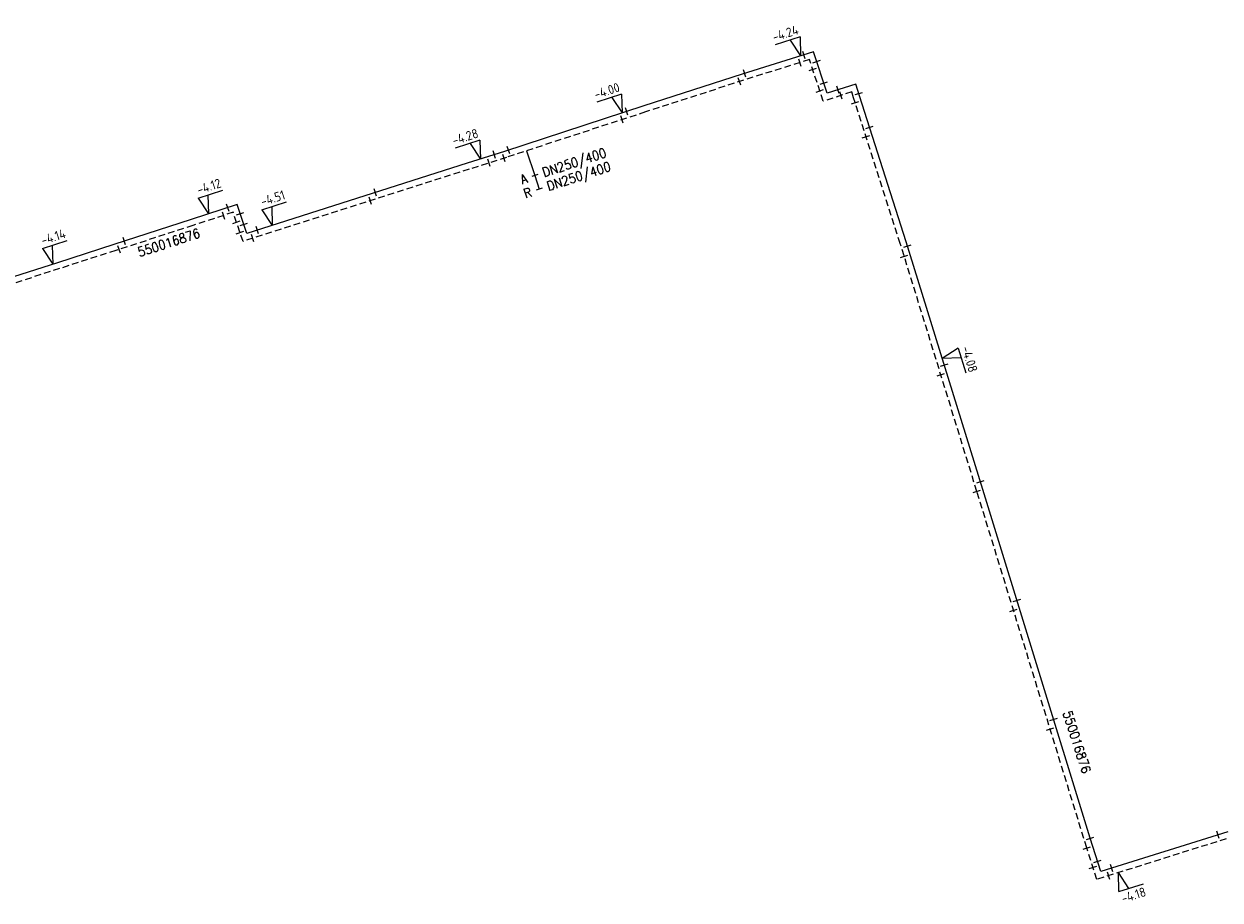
# Model space of a CAD drawing. Header units: millimetres. Extents: x 0 to 118318689, y 0 to 490460760.
# Tile 6 of 117: x 114089476 to 114204903, y 485505750 to 485590334. Entities that reach past the tile are written whole.
import ezdxf
from ezdxf.enums import TextEntityAlignment as Align

# ---------------------------------------------------------------- set-up
doc = ezdxf.new("R2010")
doc.units = ezdxf.units.MM
doc.header["$LTSCALE"] = 200
doc.linetypes.add('HIDDEN2', pattern=[4.7625, 3.175, -1.5875])
doc.layers.get('0').update_dxf_attribs({"color": 8})
for name, color, linetype in [('WT-C-mof', 7, 'Continuous'), ('WT-I-diam', 7, 'Continuous'), ('WT-I-info', 7, 'Continuous'), ('WT-I-NAP', 7, 'Continuous'), ('WT-L-aanvoer', 6, 'Continuous'), ('WT-L-retour', 6, 'HIDDEN2')]:
    doc.layers.add(name, color=color, linetype=linetype)
doc.styles.add('DIN17', font='ROMANS.SHX', dxfattribs={"width": 0.9})
doc.styles.add('ISOCP', font='ISOCP.SHX')

# ---------------------------------------------------------------- blocks, each defined once
blk = doc.blocks.new('LR-mof')
at = {"color": 0, "linetype": 'ByBlock', "lineweight": -2}
blk.add_line((0, -0.75), (0, 0.75), dxfattribs=at)
blk = doc.blocks.new('nap1')
at = {"color": 0, "linetype": 'Continuous'}
for p, q in [((-1, 3.5), (0, 0)), ((-1, 3.5), (4, 3.5)), ((1, 3.5), (0, 0))]:
    blk.add_line(p, q, dxfattribs=at)
at = {"color": 0, "linetype": 'Continuous', "style": 'ISOCP'}
for tag, p in [('*1', (1.7, 5)), ('*2', (4, 1.5))]:
    blk.add_attdef(tag, text='', height=1.8, dxfattribs=at).set_placement(p, align=Align.MIDDLE)
blk = doc.blocks.new('nap2')
at = {"color": 0, "linetype": 'Continuous'}
for p, q in [((1, 3.5), (-4, 3.5)), ((-1, 3.5), (0, 0)), ((1, 3.5), (0, 0))]:
    blk.add_line(p, q, dxfattribs=at)
at = {"color": 0, "linetype": 'Continuous', "style": 'ISOCP'}
for tag, p in [('*1', (-1.5, 5)), ('*2', (-4, 1.5))]:
    blk.add_attdef(tag, text='', height=1.8, dxfattribs=at).set_placement(p, align=Align.MIDDLE)
blk = doc.blocks.new('LR-hyp')
at = {"color": 7, "linetype": 'ByBlock', "lineweight": -3, "style": 'DIN17', "width": 0.9}
blk.add_attdef('*1', text='', height=1.8, dxfattribs=at).set_placement((0, 0), align=Align.MIDDLE)
at = {"color": 7, "linetype": 'ByBlock', "lineweight": -2, "style": 'DIN17', "width": 0.9, "flags": 1}
blk.add_attdef('*2', text='', height=1.8, dxfattribs=at).set_placement((0, -5), align=Align.MIDDLE)
blk = doc.blocks.new('LR-DIAO2')
at = {"color": 0, "lineweight": -3}
blk.add_line((0, 0), (0, -5), dxfattribs=at)
at = {"color": 0, "linetype": 'Continuous', "lineweight": -3}
blk.add_line((0, -5), (0, -7.8), dxfattribs=at)
at = {"color": 0, "lineweight": -3}
for points in [[(0.61, -5), (0, -5), (-0.61, -5)], [(0.61, -7.8), (0, -7.8), (-0.61, -7.8)]]:
    blk.add_lwpolyline(points, dxfattribs=at)
at = {"color": 1, "lineweight": -3, "style": 'DIN17', "width": 0.9}
for tag, p in [('*1', (-1.61, -5)), ('*2', (-1.61, -7.78))]:
    blk.add_attdef(tag, text='', height=1.8, dxfattribs=at).set_placement(p, align=Align.MIDDLE_RIGHT)
for tag, p in [('*11', (1.61, -5)), ('*12', (1.61, -7.8))]:
    blk.add_attdef(tag, text='', height=1.8, dxfattribs=at).set_placement(p, align=Align.MIDDLE_LEFT)

msp = doc.modelspace()

# ---------------------------------------------------------------- linework, layer by layer
at = {"layer": 'WT-L-aanvoer'}
for p, q in [((114165663, 485587651), (114158771, 485585480)), ((114166989, 485583632), (114165663, 485587651)), ((114158771, 485585480), (114149284, 485582411)), ((114169758, 485584516), (114166989, 485583632)), ((114170105, 485583390), (114169758, 485584516)), ((114174618, 485569305), (114170105, 485583390)), ((114149284, 485582411), (114135846, 485578021)), ((114135847, 485578021), (114132256, 485576875)), ((114132256, 485576875), (114110995, 485570093)), ((114110039, 485572903), (114105600, 485571453)), ((114110995, 485570093), (114110039, 485572903)), ((114105600, 485571453), (114098150, 485569024)), ((114098150, 485569024), (114092731, 485567283)), ((114182009, 485545377), (114174618, 485569305)), ((114092731, 485567283), (114087756, 485565684)), ((114192374, 485511739), (114182009, 485545377)), ((114193404, 485508496), (114192374, 485511739)), ((114205657, 485512348), (114193404, 485508496))]:
    msp.add_line(p, q, dxfattribs=at)
at = {"layer": 'WT-L-retour', "lineweight": -3}
for p, q in [((114165280, 485586897), (114158922, 485584897)), ((114166606, 485582880), (114165280, 485586897)), ((114158922, 485584897), (114149449, 485581833)), ((114169363, 485583761), (114166606, 485582880)), ((114169533, 485583210), (114169363, 485583761)), ((114174046, 485569125), (114169533, 485583210)), ((114149449, 485581833), (114136029, 485577449)), ((114136029, 485577449), (114132438, 485576304)), ((114132438, 485576304), (114110617, 485569343)), ((114109662, 485572149), (114105786, 485570883)), ((114110617, 485569343), (114109662, 485572149)), ((114105786, 485570883), (114098334, 485568454)), ((114098334, 485568454), (114092915, 485566711)), ((114181436, 485545200), (114174046, 485569125)), ((114092915, 485566711), (114087240, 485564887)), ((114192036, 485510798), (114181436, 485545200)), ((114206409, 485511956), (114193014, 485507744)), ((114193014, 485507744), (114192037, 485510795))]:
    msp.add_line(p, q, dxfattribs=at)

# ---------------------------------------------------------------- block references
at = {"layer": 'WT-C-mof'}
for p, xscale, yscale, zscale, rotation in [((114164326, 485586597), 500, 500, 500, 197.9000001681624), ((114164709, 485587351), 499.9999999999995, 499.9999999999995, 499.9999999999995, 197.900000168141), ((114165976, 485586702), 499.9999999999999, 499.9999999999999, 499.9999999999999, 288.2617105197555), ((114165593, 485585948), 500.0000000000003, 500.0000000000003, 500.0000000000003, 288.2617105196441), ((114109123, 485572604), 499.9999999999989, 499.9999999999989, 499.9999999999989, 198.0927820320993), ((114108711, 485571838), 499.9999999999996, 499.9999999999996, 499.9999999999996, 198.09278203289), ((114110339, 485572022), 500.0000000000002, 500.0000000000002, 500.0000000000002, 288.7944385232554), ((114109984, 485571202), 500, 500, 500, 288.7944385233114)]:
    msp.add_blockref('LR-mof', p, dxfattribs=dict(at, xscale=xscale, yscale=yscale, zscale=zscale, rotation=rotation))
at = {"layer": 'WT-C-mof', "linetype": 'Continuous'}
for p, xscale, yscale, zscale, rotation in [((114159014, 485585556), 500, 500, 500, 17.48734822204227), ((114158529, 485584770), 500, 500, 500, 17.92280000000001), ((114166657, 485584640), 500, 500, 500, 288.2617105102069), ((114166279, 485583869), 500.0000000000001, 500.0000000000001, 500.0000000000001, 288.2617105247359), ((114168028, 485583964), 499.9999999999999, 499.9999999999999, 499.9999999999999, 17.71220000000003), ((114168330, 485583431), 499.9999999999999, 499.9999999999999, 499.9999999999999, 17.71220000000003), ((114170034, 485583618), 500, 500, 500, 287.1265), ((114147642, 485581874), 500, 500, 500, 18.0912), ((114169684, 485582737), 500.0000000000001, 500.0000000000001, 500.0000000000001, 287.7680040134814), ((114147201, 485581099), 499.9999999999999, 499.9999999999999, 499.9999999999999, 18.0914), ((114171078, 485580354), 499.9999999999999, 499.9999999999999, 499.9999999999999, 287.768), ((114170736, 485579453), 499.9999999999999, 499.9999999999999, 499.9999999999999, 287.768), ((114134875, 485577711), 499.9999999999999, 499.9999999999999, 499.9999999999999, 17.69299999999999), ((114135799, 485577374), 499.9999999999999, 499.9999999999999, 499.9999999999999, 18.0914), ((114136238, 485578149), 500, 500, 500, 18.0912), ((114134356, 485576916), 499.9999999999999, 499.9999999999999, 499.9999999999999, 17.69299999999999), ((114123394, 485574048), 499.9999999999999, 499.9999999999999, 499.9999999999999, 17.69299999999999), ((114122892, 485573259), 499.9999999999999, 499.9999999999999, 499.9999999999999, 17.69299999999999), ((114110689, 485570993), 500.0000000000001, 500.0000000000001, 500.0000000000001, 288.7944), ((114112002, 485570414), 499.9999999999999, 499.9999999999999, 499.9999999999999, 17.69299999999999), ((114099158, 485569353), 500.0000000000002, 500.0000000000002, 500.0000000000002, 18.05670000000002), ((114110327, 485570193), 500.0000000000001, 500.0000000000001, 500.0000000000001, 288.7944), ((114111542, 485569638), 499.9999999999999, 499.9999999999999, 499.9999999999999, 17.69299999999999), ((114098669, 485568563), 500.0000000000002, 500.0000000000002, 500.0000000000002, 18.05670000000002), ((114174747, 485568887), 500.0000000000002, 500.0000000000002, 500.0000000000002, 287.1642), ((114174423, 485567905), 500.0000000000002, 500.0000000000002, 500.0000000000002, 287.1642), ((114178290, 485557418), 500.0000000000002, 500.0000000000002, 500.0000000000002, 287.1642), ((114177952, 485556478), 500.0000000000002, 500.0000000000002, 500.0000000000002, 287.1642), ((114181435, 485545202), 500.0000000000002, 500.0000000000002, 500.0000000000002, 287.1642), ((114181773, 485546142), 500.0000000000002, 500.0000000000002, 500.0000000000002, 287.1642), ((114185307, 485534674), 500, 500, 500, 287.1265), ((114184969, 485533734), 500, 500, 500, 287.1265), ((114188841, 485523205), 500, 500, 500, 287.1265), ((114188503, 485522264), 500, 500, 500, 287.1265), ((114192378, 485511726), 500.0000000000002, 500.0000000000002, 500.0000000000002, 287.6084), ((114204710, 485512051), 499.9999999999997, 499.9999999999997, 499.9999999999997, 17.45439999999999), ((114192041, 485510783), 500.0000000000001, 500.0000000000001, 500.0000000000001, 287.7560999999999), ((114193086, 485509496), 500.0000000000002, 500.0000000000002, 500.0000000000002, 287.6084), ((114192638, 485508919), 500.0000000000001, 500.0000000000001, 500.0000000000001, 287.7560999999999), ((114194156, 485508103), 499.9999999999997, 499.9999999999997, 499.9999999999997, 17.45439999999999), ((114194437, 485508821), 499.9999999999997, 499.9999999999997, 499.9999999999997, 17.45439999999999)]:
    msp.add_blockref('LR-mof', p, dxfattribs=dict(at, xscale=xscale, yscale=yscale, zscale=zscale, rotation=rotation))
at = {"layer": 'WT-I-diam', "linetype": 'Continuous', "xscale": 500, "yscale": 500, "zscale": 500, "rotation": 18.09144101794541}
msp.add_blockref('LR-DIAO2', (114137989, 485578090), dxfattribs=at).add_auto_attribs({'*1': 'A', '*11': 'DN250/400', '*2': 'R', '*12': 'DN250/400'})
at = {"layer": 'WT-I-info', "linetype": 'Continuous'}
for p, xscale, yscale, zscale, rotation in [((114103455, 485569220), 500.0000000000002, 500.0000000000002, 500.0000000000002, 18.0566729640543), ((114191095, 485520998), 500.0000000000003, 500.0000000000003, 500.0000000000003, 287.7680040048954)]:
    msp.add_blockref('LR-hyp', p, dxfattribs=dict(at, xscale=xscale, yscale=yscale, zscale=zscale, rotation=rotation)).add_auto_attribs({'*1': '550016876'})
at = {"layer": 'WT-I-NAP', "linetype": 'Continuous'}
ref = msp.add_blockref('nap2', (114164418, 485587259), dxfattribs=dict(at, xscale=500, yscale=500, zscale=500, rotation=17.48734825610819))
ref.add_attrib('*1', '-4.24', dxfattribs={"layer": '0', "color": 1, "linetype": 'Continuous', "height": 900, "rotation": 17.48735, "style": 'ISOCP'}).set_placement((114162952, 485589418), align=Align.MIDDLE)
ref = msp.add_blockref('nap2', (114147216, 485581735), dxfattribs=dict(at, xscale=500, yscale=500, zscale=500, rotation=18.0911603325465))
ref.add_attrib('*1', '-4.00', dxfattribs={"layer": '0', "color": 1, "linetype": 'Continuous', "height": 900, "rotation": 18.09116, "style": 'ISOCP'}).set_placement((114145727, 485583879), align=Align.MIDDLE)
ref = msp.add_blockref('nap2', (114133537, 485577284), dxfattribs=dict(at, xscale=499.9999999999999, yscale=499.9999999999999, zscale=499.9999999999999, rotation=17.69304422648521))
ref.add_attrib('*1', '-4.28', dxfattribs={"layer": '0', "color": 1, "linetype": 'Continuous', "height": 900, "rotation": 17.69304, "style": 'ISOCP'}).set_placement((114132062, 485579438), align=Align.MIDDLE)
ref = msp.add_blockref('nap1', (114107299, 485572008), dxfattribs=dict(at, xscale=499.9999999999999, yscale=499.9999999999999, zscale=499.9999999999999, rotation=18.09278203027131))
ref.add_attrib('*1', '-4.12', dxfattribs={"layer": '0', "color": 1, "linetype": 'Continuous', "height": 900, "rotation": 18.09278, "style": 'ISOCP'}).set_placement((114107331, 485574649), align=Align.MIDDLE)
ref = msp.add_blockref('nap1', (114113439, 485570873), dxfattribs=dict(at, xscale=500, yscale=500, zscale=500, rotation=17.69304423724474))
ref.add_attrib('*1', '-4.51', dxfattribs={"layer": '0', "color": 1, "linetype": 'Continuous', "height": 900, "rotation": 17.69304, "style": 'ISOCP'}).set_placement((114113489, 485573513), align=Align.MIDDLE)
ref = msp.add_blockref('nap1', (114092267, 485567133), dxfattribs=dict(at, xscale=500.0000000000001, yscale=500.0000000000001, zscale=500.0000000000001, rotation=17.81971737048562))
ref.add_attrib('*1', '-4.14', dxfattribs={"layer": '0', "color": 1, "linetype": 'Continuous', "height": 900, "rotation": 17.81972, "style": 'ISOCP'}).set_placement((114092311, 485569774), align=Align.MIDDLE)
ref = msp.add_blockref('nap1', (114178096, 485558046), dxfattribs=dict(at, xscale=500, yscale=500, zscale=500, rotation=287.1642235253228))
ref.add_attrib('*1', '-4.08', dxfattribs={"layer": '0', "color": 1, "linetype": 'Continuous', "height": 900, "rotation": 287.16422, "style": 'ISOCP'}).set_placement((114180735, 485557971), align=Align.MIDDLE)
ref = msp.add_blockref('nap2', (114195096, 485508398), dxfattribs=dict(at, xscale=500, yscale=500, zscale=500, rotation=197.352180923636))
ref.add_attrib('*1', '-4.18', dxfattribs={"layer": '0', "color": 1, "linetype": 'Continuous', "height": 900, "rotation": 17.35218, "style": 'ISOCP'}).set_placement((114196557, 485506236), align=Align.MIDDLE)

doc.saveas('drawing.dxf')
